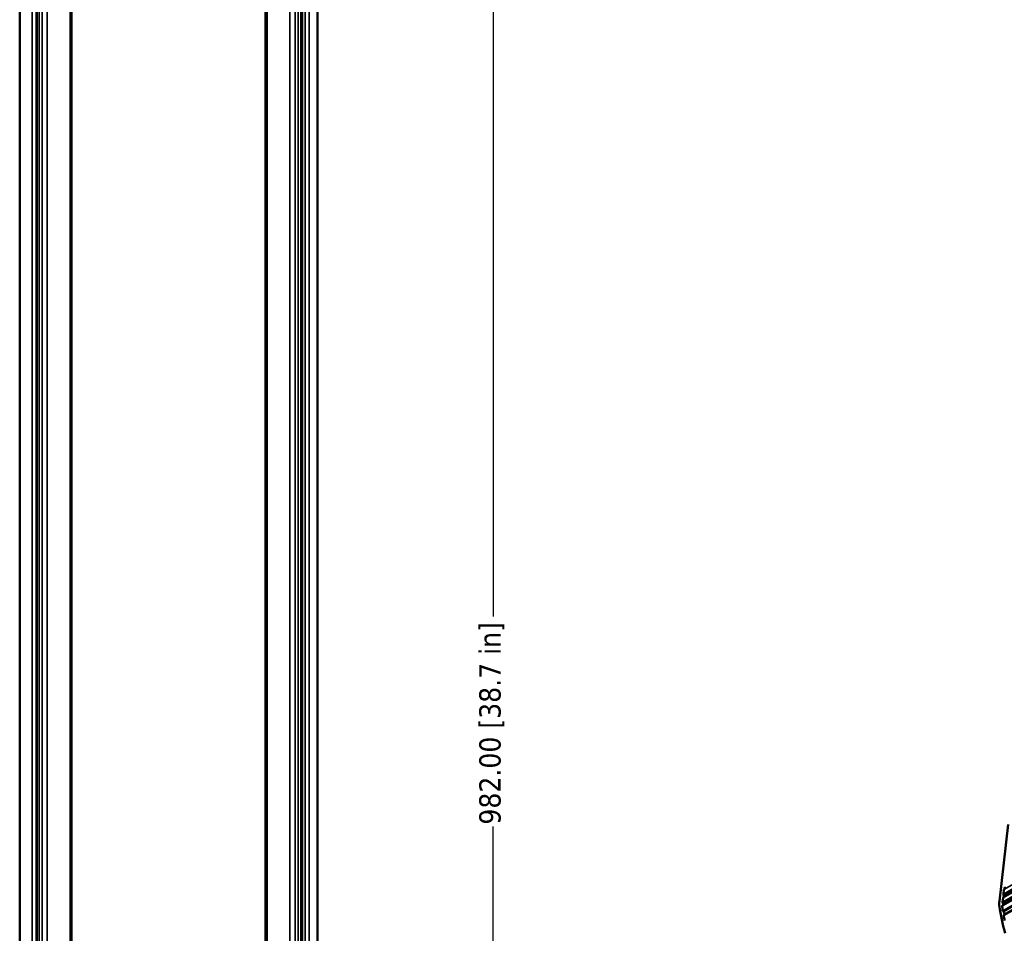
# Paper-space layout 'Sheet_1' of a CAD drawing. Header units: millimetres. Extents: x 0 to 118, y 0 to 118.
# Tile 187 of 206: x 58 to 76, y 88 to 105. Entities that reach past the tile are written whole.
import ezdxf

# ---------------------------------------------------------------- set-up
doc = ezdxf.new("R2010")
doc.units = ezdxf.units.MM
for name, color, linetype, lineweight in [('Dimension (ANSI)', 7, 'Continuous', 25), ('Visible (ANSI)', 7, 'Continuous', 50), ('Visible Narrow (ANSI)', 7, 'Continuous', 35)]:
    doc.layers.add(name, color=color, linetype=linetype, lineweight=lineweight)
doc.styles.add('Note Text (ANSI)', font='tahoma.ttf')
doc.dimstyles.new('Default - mm (ANSI)', dxfattribs={"dimtxt": 0.393701, "dimasz": 0.098425, "dimexe": 0.125, "dimexo": 0.063, "dimgap": 0.031496, "dimtad": 0, "dimtoh": 1, "dimlfac": 25.4, "dimrnd": 1e-08, "dimzin": 4, "dimdsep": 46, "dimtxsty": 'Note Text (ANSI)', "dimcen": 0.09, "dimdle": 0.393701, "dimclrd": 256, "dimclre": 256, "dimclrt": 256, "dimadec": 1, "dimazin": 1, "dimtfac": 0.3048, "dimtofl": 0, "dimtmove": 0, "dimatfit": 3, "dimfxl": 1, "dimtolj": 1, "dimtzin": 4, "dimlwd": -1, "dimlwe": -1, "dimarcsym": 0})

# ---------------------------------------------------------------- blocks, each defined once
blk = doc.blocks.new('*D15')
at = {"layer": 'Defpoints', "color": 0, "transparency": 16777216}
for p in [(62.794, 111.42), (66.773, 111.42), (63.203, 72.759)]:
    blk.add_point(p, dxfattribs=at)
at = {"layer": 'Dimension (ANSI)', "transparency": 16777216}
for p, q in [((62.857, 111.42), (66.898, 111.42)), ((66.773, 111.322), (66.773, 94.026)), ((66.773, 72.857), (66.773, 90.153)), ((63.266, 72.759), (66.898, 72.759))]:
    blk.add_line(p, q, dxfattribs=at)
for points in [[(66.757, 111.322), (66.79, 111.322), (66.773, 111.42)], [(66.757, 72.857), (66.79, 72.857), (66.773, 72.759)]]:
    blk.add_solid(points, dxfattribs=at)
at = {"layer": 'Dimension (ANSI)', "transparency": 16777216, "insert": (66.516, 90.185), "char_height": 0.3937, "attachment_point": 1, "rotation": 90, "style": 'Note Text (ANSI)'}
blk.add_mtext('\\A1;982.00 [38.7 in]', dxfattribs=at)

psp = doc.layouts.new('Sheet_1')

# ---------------------------------------------------------------- linework, layer by layer
at = {"layer": 'Visible (ANSI)'}
for p, q in [((58.02759, 72.7708), (58.02759, 111.39285)), ((58.33615, 111.39285), (58.33615, 72.7708)), ((58.3445, 111.39285), (58.3445, 72.7708)), ((58.97848, 111.39285), (58.97848, 72.7708)), ((58.98645, 111.39285), (58.98645, 72.7708)), ((62.56913, 72.7708), (62.56913, 111.39285)), ((62.5771, 72.7708), (62.5771, 111.39285)), ((63.24206, 72.7708), (63.24206, 111.39285)), ((63.52799, 72.7708), (63.52799, 111.39285)), ((103.50919, 104.61054), (76.19928, 88.84316)), ((76.20068, 88.88607), (103.51029, 104.65402)), ((103.4921, 104.45968), (76.18218, 88.6923)), ((103.5168, 104.2847), (76.20688, 88.51731)), ((76.12214, 88.7684), (76.28278, 90.1864)), ((76.2064, 88.98463), (76.19695, 88.90127)), ((76.18931, 88.83377), (76.17986, 88.75041))]:
    psp.add_line(p, q, dxfattribs=at)
for centre, major_axis, start_param, end_param in [((76.22021, 88.9747), (-0.00984, 0.01705), 6.09643286, 6.94641042), ((76.19668, 89.02811), (0.01969, -0.0341), 6.09643286, 7.77987227), ((76.39845, 88.5697), (-0.19685, 0.34095), 0.66322512, 0.95114532), ((76.19368, 88.74047), (0.00984, -0.01705), 3.80481777, 4.65479533), ((76.20312, 88.82384), (-0.00984, 0.01705), 6.09643286, 6.94641042), ((76.17959, 88.87725), (0.01969, -0.0341), 6.09643286, 7.77987227), ((76.21077, 88.89133), (0.00984, -0.01705), 3.80481777, 4.68774454), ((77.96244, 87.96883), (-1.31813, 2.28306), 0.95114532, 1.15986471), ((76.1625, 88.72639), (0.01969, -0.0341), 5.88907955, 7.79638799), ((77.96244, 87.96883), (1.27953, -2.21621), 4.07655579, 4.11943144), ((76.19996, 88.58995), (0.00984, -0.01705), 4.12565356, 5.18714377), ((76.1872, 88.55141), (0.01969, -0.0341), 6.22235261, 8.32873642), ((76.21522, 88.49948), (-0.00984, 0.01705), 6.25585216, 7.30126852), ((77.96244, 87.96883), (1.27953, -2.21621), 4.15967587, 4.1981788)]:
    psp.add_ellipse(centre, major_axis=major_axis, ratio=0.57735027, start_param=start_param, end_param=end_param, dxfattribs=at)
at = {"layer": 'Visible Narrow (ANSI)'}
for p, q in [((58.03052, 111.39285), (58.03052, 72.7708)), ((58.25771, 72.7708), (58.25771, 111.39285)), ((58.38577, 72.7708), (58.38577, 111.39285)), ((58.44013, 111.39285), (58.44013, 72.7708)), ((58.53592, 72.7708), (58.53592, 111.39285)), ((58.95991, 72.7708), (58.95991, 111.39285)), ((62.59566, 111.39285), (62.59566, 72.7708)), ((63.01966, 111.39285), (63.01966, 72.7708)), ((63.11545, 72.7708), (63.11545, 111.39285)), ((63.1698, 111.39285), (63.1698, 72.7708)), ((63.22237, 72.7708), (63.22237, 111.39285)), ((63.30276, 72.7708), (63.30276, 111.39285)), ((63.37604, 111.39285), (63.37604, 72.7708)), ((63.5226, 111.39285), (63.5226, 72.7708)), ((103.51631, 104.75202), (76.2064, 88.98463)), ((103.49922, 104.60116), (76.18931, 88.83377)), ((76.19695, 88.90127), (103.50686, 104.66865)), ((76.17986, 88.75041), (103.48977, 104.51779)), ((76.18328, 88.73578), (103.4932, 104.50316)), ((76.18632, 88.59465), (103.49621, 104.36215)), ((76.19571, 88.5771), (103.50558, 104.34453)), ((103.51157, 104.27109), (76.20168, 88.50359))]:
    psp.add_line(p, q, dxfattribs=at)

# ---------------------------------------------------------------- dimensions: what is measured, and where the dimension line sits
at = {"layer": 'Dimension (ANSI)'}
dim = psp.add_linear_dim(base=(66.77317, 111.42041), p1=(63.20291, 72.75899), p2=(62.79354, 111.42041), angle=270, dimstyle='Default - mm (ANSI)', override={"dimgap": 0.031496, "dimtoh": 0, "dimdec": 2, "dimlfac": 25.4, "dimtol": 0, "dimlim": 0, "dimtp": 0, "dimtm": 0, "dimtdec": 2, "dimatfit": 1}, dxfattribs=at)
dim.commit()
dim.dimension.update_dxf_attribs({"geometry": '*D15', "text_midpoint": (66.77317, 92.0897), "dimtype": 160})

doc.saveas('drawing.dxf')
